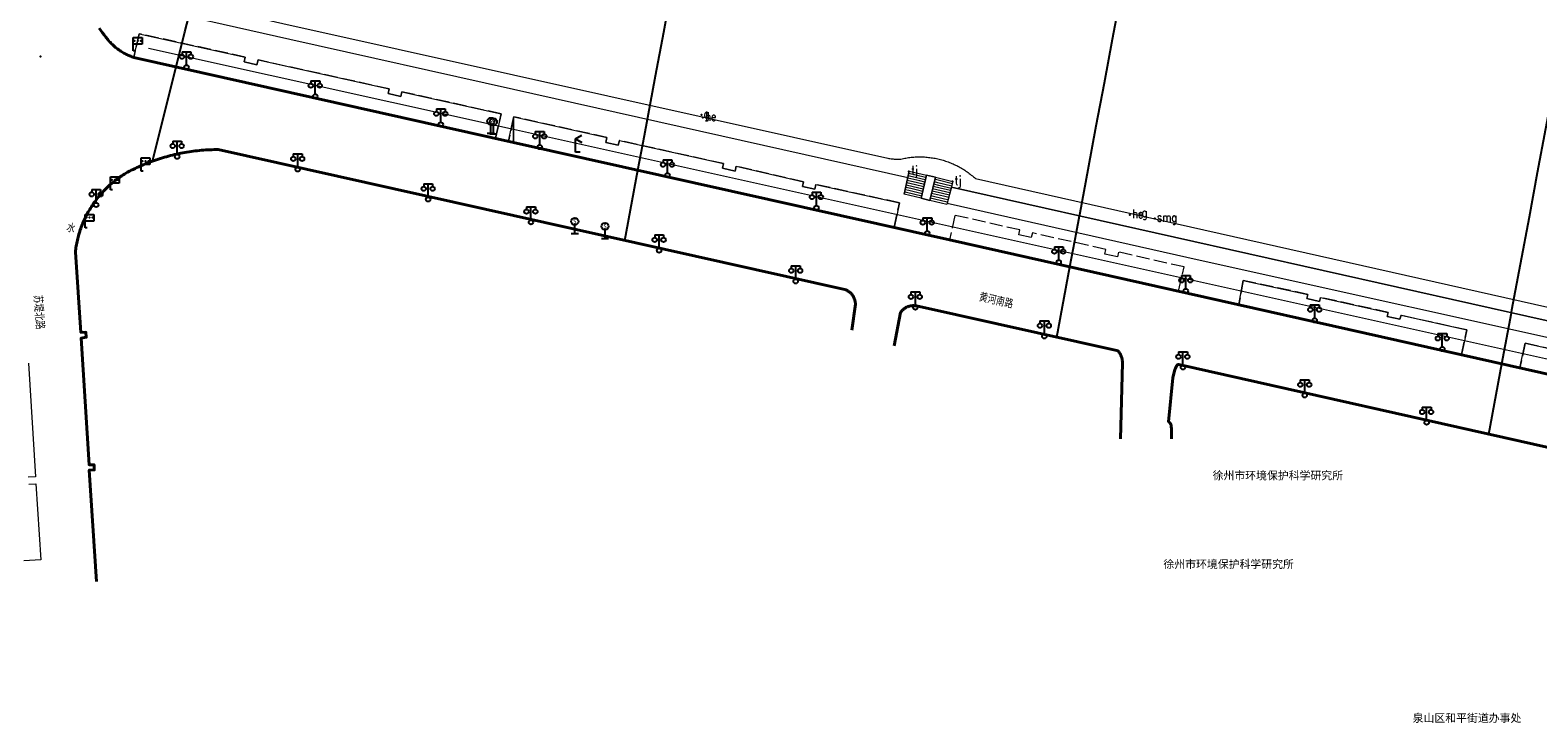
# Model space of a CAD drawing. Extents: x 39508475 to 39522402, y 3783947 to 3795549.
# Tile 118 of 256: x 39514891 to 39515231, y 3793978 to 3794134. Entities that reach past the tile are written whole.
import ezdxf
from ezdxf.enums import TextEntityAlignment as Align

# ---------------------------------------------------------------- set-up
doc = ezdxf.new("R2010")
doc.units = 0
doc.header["$PDSIZE"] = 0.2
doc.linetypes.add('X0', pattern=[4, 3, -1])
doc.layers.get('0').update_dxf_attribs({"linetype": 'CONTINUOUS'})
for name, color, linetype in [('DLSS', 4, 'CONTINUOUS'), ('JCDL_CLKZD', 142, 'CONTINUOUS'), ('JCDL_DMX_F', 30, 'CONTINUOUS'), ('JCDL_JMDD_F', 231, 'CONTINUOUS'), ('JCDL_JTD_F', 100, 'CONTINUOUS'), ('JCDL_SXX_F', 5, 'CONTINUOUS'), ('JCDL_ZBM', 3, 'CONTINUOUS'), ('SXSS', 5, 'CONTINUOUS'), ('zdh', 7, 'CONTINUOUS'), ('断面线', 2, 'CONTINUOUS')]:
    doc.layers.add(name, color=color, linetype=linetype)
for name, color, linetype, lineweight in [('JCDL_JMDX', 1, 'CONTINUOUS', 0), ('JCDL_ZBX', 3, 'CONTINUOUS', 0), ('JCDL_ZBX_F', 7, 'CONTINUOUS', 0), ('TEXT1_ZJ', 7, 'CONTINUOUS', 0), ('TEXTL_ZJ', 7, 'CONTINUOUS', 0)]:
    doc.layers.add(name, color=color, linetype=linetype, lineweight=lineweight)
doc.styles.add('HT', font='simhei.ttf')
doc.styles.add('HZ', font='rs', dxfattribs={"width": 0.8, "bigfont": 'hztxt'})
doc.styles.get("Standard").update_dxf_attribs({"font": 'txt', "width": 1.1})
doc.linetypes.add('10422', pattern='A,2,[150,AAA.SHX,S=1,R=0,X=0,Y=1],2,[177,AAA.SHX,S=1,R=0,X=0,Y=0.8],1e-09', length=4)
doc.linetypes.add('X35', pattern='A,2,[150,AAA.SHX,S=1,R=0,X=0,Y=1],2,[177,AAA.SHX,S=1,R=0,X=0,Y=0.8],1e-09', length=4)
doc.linetypes.add('X39', pattern='A,2,[150,symbolx.shx,S=1,R=0,X=0,Y=1],2,[151,symbolx.shx,S=1,R=0,X=0,Y=3],1e-11', length=4)
doc.linetypes.add('X49', pattern='A,0,[5,symbolt.shx,S=1,R=0,X=0,Y=0],-10', length=10)

# ---------------------------------------------------------------- blocks, each defined once
blk = doc.blocks.new('3816000')
at = {"color": 0}
blk.add_line((0, 0), (0, 2), dxfattribs=at)
at = {"color": 0, "flags": 128}
blk.add_lwpolyline([(0.8, 0), (-0.8, 0)], dxfattribs=at)
at = {"color": 0, "linetype": 'Continuous'}
blk.add_circle((0, 2.8), 0.8, dxfattribs=at)
at = {"color": 0, "insert": (0, 2.8), "char_height": 1, "attachment_point": 5}
blk.add_mtext('S', dxfattribs=at)
blk = doc.blocks.new('3521000')
at = {"color": 0}
for p, q in [((-1, 3.5), (1, 3.5)), ((0, 0.5), (0, 3.5))]:
    blk.add_line(p, q, dxfattribs=at)
at = {"color": 0, "linetype": 'Continuous', "flags": 128}
for points in [[(-1, 3.5), (-1, 2.9)], [(1, 3.5), (1, 2.9)]]:
    blk.add_lwpolyline(points, dxfattribs=at)
at = {"color": 0}
for centre in [(-1, 2.4), (0, 0), (1, 2.4)]:
    blk.add_circle(centre, 0.5, dxfattribs=at)
blk = doc.blocks.new('3812000')
at = {"color": 0, "linetype": 'Continuous'}
for p, q in [((0, 3), (2, 3)), ((0, 0), (0, 3)), ((2, 1.5), (0, 1.5)), ((0.5, 0), (0, 0)), ((2, 3), (2, 1.5))]:
    blk.add_line(p, q, dxfattribs=at)
for p in [(0.31, 2.28), (1.01, 2.28), (1.67, 2.27)]:
    blk.add_point(p, dxfattribs=at)
blk = doc.blocks.new('4563000')
at = {"color": 0}
for p, q in [((0, 0), (0, 3)), ((1, 0), (0, 0))]:
    blk.add_line(p, q, dxfattribs=at)
at = {"color": 0, "linetype": 'Continuous', "flags": 128}
for points in [[(0, 3), (1.39, 3.8)], [(0, 3), (1.39, 2.2)]]:
    blk.add_lwpolyline(points, dxfattribs=at)

msp = doc.modelspace()

# ---------------------------------------------------------------- linework, layer by layer
at = {"layer": 'DLSS', "linetype": 'Continuous', "lineweight": 40}
for points in [[(39515000, 3794108.97321), (39514914.21801, 3794128.151), (39514913.98251, 3794128.23073), (39514913.74874, 3794128.31539), (39514913.51666, 3794128.40457), (39514913.28635, 3794128.49823), (39514913.0579, 3794128.59634), (39514912.83139, 3794128.69886), (39514912.60692, 3794128.80576), (39514912.38456, 3794128.91699), (39514912.1644, 3794129.03251), (39514911.94652, 3794129.15227), (39514911.73101, 3794129.27625), (39514911.51794, 3794129.40437), (39514911.30739, 3794129.53661), (39514911.09945, 3794129.6729), (39514910.89419, 3794129.81321), (39514910.74, 3794129.923), (39514910.6917, 3794129.95746), (39514910.49203, 3794130.10562), (39514910.29528, 3794130.25762), (39514910.10151, 3794130.4134), (39514909.9108, 3794130.57292), (39514909.72322, 3794130.7361), (39514909.53884, 3794130.90289), (39514909.35773, 3794131.07323), (39514909.17996, 3794131.24705), (39514909.00559, 3794131.42428), (39514908.83469, 3794131.60486), (39514908.66733, 3794131.78872), (39514908.50356, 3794131.97579), (39514908.34345, 3794132.166), (39514908.18706, 3794132.35928), (39514908.03445, 3794132.55556), (39514907.886, 3794132.755), (39514907.50619, 3794133.24351), (39514907.13049, 3794133.73519), (39514906.75861, 3794134.22976), (39514906.39058, 3794134.72721)], [(39515250, 3794052.92326), (39515098.42901, 3794086.968), (39515000, 3794108.97321)], [(39514933.283, 3794107.345), (39514932.809, 3794107.3421), (39514932.3351, 3794107.3337), (39514931.8614, 3794107.3201), (39514931.3878, 3794107.3015), (39514930.9144, 3794107.2776), (39514930.4413, 3794107.2487), (39514929.9686, 3794107.2146), (39514929.4962, 3794107.1755), (39514929.0243, 3794107.1312), (39514928.553, 3794107.0818), (39514928.0821, 3794107.0273), (39514927.6119, 3794106.9677), (39514927.1424, 3794106.903), (39514926.6736, 3794106.8333), (39514926.2056, 3794106.7585), (39514925.7384, 3794106.6786), (39514925.2721, 3794106.5936), (39514924.8067, 3794106.5036), (39514924.495, 3794106.44), (39514924.3424, 3794106.4086), (39514923.8791, 3794106.3086), (39514923.4169, 3794106.2035), (39514922.9559, 3794106.0935), (39514922.4961, 3794105.9785), (39514922.0376, 3794105.8585), (39514921.5804, 3794105.7335), (39514921.1246, 3794105.6036), (39514920.6702, 3794105.4688), (39514920.2173, 3794105.3291), (39514919.7659, 3794105.1844), (39514919.3162, 3794105.0349), (39514918.868, 3794104.8805), (39514918.4216, 3794104.7213), (39514917.9769, 3794104.5573), (39514917.5341, 3794104.3884), (39514917.093, 3794104.2148), (39514916.6539, 3794104.0364), (39514916.2168, 3794103.8533), (39514915.7816, 3794103.6654), (39514915.3485, 3794103.4729), (39514914.9176, 3794103.2757), (39514914.4887, 3794103.0738), (39514914.0621, 3794102.8673), (39514913.6378, 3794102.6561), (39514913.2157, 3794102.4404), (39514912.7961, 3794102.2202), (39514912.379, 3794101.995), (39514912.0878, 3794101.8163), (39514911.7994, 3794101.6332), (39514911.5137, 3794101.4459), (39514911.2306, 3794101.2546), (39514910.9504, 3794101.0592), (39514910.6729, 3794100.8599), (39514910.3984, 3794100.6566), (39514910.1267, 3794100.4494), (39514909.8581, 3794100.2383), (39514909.5925, 3794100.0234), (39514909.33, 3794099.8048), (39514909.0706, 3794099.5824), (39514908.8145, 3794099.3563), (39514908.5616, 3794099.1266), (39514908.312, 3794098.8933), (39514908.0658, 3794098.6565), (39514907.823, 3794098.4161), (39514907.5836, 3794098.1724), (39514907.3478, 3794097.9252), (39514907.1155, 3794097.6746), (39514906.8869, 3794097.4208), (39514906.6618, 3794097.1637), (39514906.4405, 3794096.9035), (39514906.2229, 3794096.6401), (39514906.0091, 3794096.3736), (39514905.7992, 3794096.1041), (39514905.5931, 3794095.8316), (39514905.3909, 3794095.5562), (39514905.1927, 3794095.278), (39514904.9985, 3794094.9969), (39514904.8083, 3794094.7131), (39514904.6223, 3794094.4266), (39514904.4403, 3794094.1374), (39514904.2624, 3794093.8457), (39514904.0888, 3794093.5515), (39514903.9194, 3794093.2548), (39514903.7542, 3794092.9558), (39514903.5934, 3794092.6544), (39514903.4368, 3794092.3507), (39514903.2846, 3794092.0448), (39514903.1369, 3794091.7368), (39514902.9935, 3794091.4267), (39514902.8546, 3794091.1146), (39514902.7201, 3794090.8005), (39514902.704, 3794090.761), (39514902.5902, 3794090.4846), (39514902.4647, 3794090.1668), (39514902.3439, 3794089.8472), (39514902.2276, 3794089.526), (39514902.1159, 3794089.2031), (39514902.0089, 3794088.8787), (39514901.9065, 3794088.5527), (39514901.8088, 3794088.2254), (39514901.7157, 3794087.8967), (39514901.6274, 3794087.5666), (39514901.5438, 3794087.2354), (39514901.4649, 3794086.903), (39514901.3908, 3794086.5695), (39514901.3215, 3794086.2349), (39514901.257, 3794085.8994), (39514901.1973, 3794085.5631), (39514901.1423, 3794085.2259), (39514901.0923, 3794084.8879), (39514901.047, 3794084.5493), (39514901.007, 3794084.21), (39514902.245, 3794066.044), (39514903.387, 3794066.08), (39514903.474, 3794064.957), (39514902.315, 3794064.742), (39514904.092, 3794036.176), (39514905.232, 3794036.164), (39514905.255, 3794034.983), (39514904.143, 3794034.958), (39514905.7487, 3794009.81636)], [(39515000, 3794092.42432), (39514933.283, 3794107.345)], [(39515076.373, 3794066.552), (39515077.199, 3794072.426), (39515077.1951, 3794072.5614), (39515077.1857, 3794072.6966), (39515077.1711, 3794072.8313), (39515077.1513, 3794072.9653), (39515077.1265, 3794073.0985), (39515077.0966, 3794073.2306), (39515077.0617, 3794073.3615), (39515077.0219, 3794073.491), (39515076.9771, 3794073.6189), (39515076.9275, 3794073.745), (39515076.8732, 3794073.869), (39515076.8141, 3794073.991), (39515076.763, 3794074.087), (39515076.7505, 3794074.1106), (39515076.6823, 3794074.2276), (39515076.6097, 3794074.342), (39515076.5329, 3794074.4536), (39515076.4518, 3794074.5621), (39515076.3666, 3794074.6675), (39515076.2775, 3794074.7696), (39515076.1846, 3794074.8681), (39515076.088, 3794074.9631), (39515075.9878, 3794075.0543), (39515075.8842, 3794075.1417), (39515075.7774, 3794075.225), (39515075.6675, 3794075.3042), (39515075.5546, 3794075.3791), (39515075.439, 3794075.4497), (39515075.3208, 3794075.5159), (39515075.2001, 3794075.5774), (39515075.077, 3794075.634), (39515000, 3794092.42432)], [(39515137.0811, 3794042.0479), (39515137.494, 3794059.13), (39515137.4976, 3794059.2648), (39515137.4961, 3794059.3996), (39515137.49, 3794059.5342), (39515137.4791, 3794059.6686), (39515137.4635, 3794059.8025), (39515137.4433, 3794059.9358), (39515137.4184, 3794060.0682), (39515137.389, 3794060.1998), (39515137.3549, 3794060.3302), (39515137.3163, 3794060.4594), (39515137.2733, 3794060.5871), (39515137.2258, 3794060.7133), (39515137.1739, 3794060.8377), (39515137.146, 3794060.899), (39515137.1177, 3794060.9602), (39515137.0573, 3794061.0807), (39515136.9927, 3794061.1991), (39515136.924, 3794061.315), (39515136.8513, 3794061.4286), (39515136.7747, 3794061.5395), (39515136.6942, 3794061.6477), (39515136.6101, 3794061.753), (39515136.522, 3794061.855), (39515091.023, 3794072.017), (39515090.8949, 3794072.0424), (39515090.7659, 3794072.0626), (39515090.6362, 3794072.078), (39515090.5061, 3794072.0884), (39515090.3756, 3794072.094), (39515090.245, 3794072.0946), (39515090.1145, 3794072.0904), (39515089.9842, 3794072.0812), (39515089.8544, 3794072.0672), (39515089.7252, 3794072.0482), (39515089.5968, 3794072.0245), (39515089.4694, 3794071.9959), (39515089.386, 3794071.974), (39515089.3431, 3794071.9625), (39515089.2182, 3794071.9244), (39515089.0948, 3794071.8817), (39515088.9731, 3794071.8344), (39515088.8533, 3794071.7825), (39515088.7355, 3794071.7261), (39515088.6199, 3794071.6654), (39515088.5067, 3794071.6003), (39515088.3959, 3794071.531), (39515088.2879, 3794071.4577), (39515088.1827, 3794071.3803), (39515088.0805, 3794071.299), (39515087.9815, 3794071.2139), (39515087.8856, 3794071.1252), (39515087.7932, 3794071.0329), (39515087.7044, 3794070.9373), (39515087.6192, 3794070.8383), (39515087.5377, 3794070.7362), (39515087.4602, 3794070.6311), (39515087.387, 3794070.523), (39515085.938, 3794063.034)], [(39515234.014, 3794039.996), (39515150.228, 3794058.836), (39515150.1004, 3794058.8042), (39515150.0027, 3794058.7702), (39515149.9283, 3794058.7308), (39515149.869, 3794058.683), (39515149.8143, 3794058.6234), (39515149.757, 3794058.54), (39515149.6917, 3794058.4231), (39515149.6134, 3794058.265), (39515149.534, 3794058.0959), (39515149.4647, 3794057.9378), (39515149.4001, 3794057.7767), (39515149.334, 3794057.599), (39515149.2609, 3794057.3704), (39515149.1699, 3794057.0183), (39515149.051, 3794056.4995), (39515148.896, 3794055.782), (39515147.929, 3794045.872), (39515148.1304, 3794045.6687), (39515148.2712, 3794045.5204), (39515148.3595, 3794045.4176), (39515148.407, 3794045.348), (39515148.4366, 3794045.2946), (39515148.4578, 3794045.2527), (39515148.4719, 3794045.2193), (39515148.4806, 3794045.1909), (39515148.4879, 3794045.1597), (39515148.4964, 3794045.1158), (39515148.5072, 3794045.0543), (39515148.521, 3794044.971), (39515148.5369, 3794044.766), (39515148.5556, 3794044.2475), (39515148.5791, 3794043.3411), (39515148.609, 3794041.998)]]:
    msp.add_lwpolyline(points, dxfattribs=at)
at = {"layer": 'DLSS', "linetype": 'Continuous', "lineweight": 20}
for points in [[(39514890.4047, 3794059.1079), (39514891.998, 3794033.426), (39514890.3825, 3794033.3257)], [(39514890.48, 3794031.754), (39514892.0955, 3794031.8542), (39514893.187, 3794014.699), (39514889.36454, 3794014.46428)]]:
    msp.add_lwpolyline(points, dxfattribs=at)
at = {"layer": 'JCDL_CLKZD'}
msp.add_point((39514893.144, 3794128.389), dxfattribs=at)
at = {"layer": 'JCDL_DMX_F', "color": 3, "linetype": 'X35', "lineweight": 0}
for points in [[(39514914.01199, 3794140.236), (39514949.421, 3794132.28299), (39515000, 3794120.96304)], [(39515000, 3794120.96304), (39515089.03745, 3794101.03581)], [(39515098.88992, 3794098.86473), (39515250, 3794064.97496)]]:
    msp.add_lwpolyline(points, dxfattribs=at)
at = {"layer": 'JCDL_JMDX', "color": 6, "linetype": 'Continuous', "lineweight": 0}
for points in [[(39515093.25499, 3794101.54501), (39515092.038, 3794096.334), (39515088.2383, 3794097.24093), (39515089.33401, 3794102.44401), (39515093.25499, 3794101.54501)], [(39515089.33401, 3794102.44401), (39515088.2383, 3794097.24093)], [(39515089.74331, 3794098.53215), (39515088.56701, 3794098.80185)], [(39515090.24498, 3794098.96256), (39515088.67658, 3794099.32216)], [(39515090.74665, 3794099.39297), (39515088.78615, 3794099.84247)], [(39515091.24832, 3794099.82337), (39515088.89572, 3794100.36277)], [(39515091.74999, 3794100.25378), (39515089.00529, 3794100.88308)], [(39515092.25166, 3794100.68419), (39515089.11486, 3794101.40339)], [(39515092.75332, 3794101.1146), (39515089.22443, 3794101.9237)], [(39515092.52479, 3794098.4184), (39515090.24498, 3794098.96256)], [(39515092.64649, 3794098.93951), (39515090.74665, 3794099.39297)], [(39515092.76819, 3794099.46061), (39515091.24832, 3794099.82337)], [(39515092.88989, 3794099.98171), (39515091.74999, 3794100.25378)], [(39515093.25499, 3794101.54501), (39515092.038, 3794096.334)], [(39515093.25499, 3794101.54501), (39515092.038, 3794096.334), (39515093.98199, 3794095.86999), (39515095.294, 3794101.09), (39515093.25499, 3794101.54501)], [(39515093.01159, 3794100.50281), (39515092.25166, 3794100.68419)], [(39515093.13329, 3794101.02391), (39515092.75332, 3794101.1146)], [(39515099.22499, 3794100.147), (39515097.86519, 3794094.94315), (39515093.98199, 3794095.86999), (39515095.294, 3794101.09), (39515099.22499, 3794100.147)], [(39515095.294, 3794101.09), (39515093.98199, 3794095.86999)], [(39515096.32247, 3794098.63126), (39515094.76919, 3794099.002)], [(39515096.06535, 3794099.24594), (39515094.90039, 3794099.524)], [(39515095.80823, 3794099.86063), (39515095.03159, 3794100.046)], [(39515095.55112, 3794100.47531), (39515095.16279, 3794100.568)], [(39515099.08901, 3794099.62662), (39515095.55112, 3794100.47531)], [(39515098.95303, 3794099.10623), (39515095.80823, 3794099.86063)], [(39515098.81705, 3794098.58585), (39515096.06535, 3794099.24594)], [(39515099.22499, 3794100.147), (39515097.86519, 3794094.94315)], [(39515092.038, 3794096.334), (39515088.2383, 3794097.24093)], [(39515088.73997, 3794097.67133), (39515088.34787, 3794097.76123)], [(39515089.24164, 3794098.10174), (39515088.45744, 3794098.28154)], [(39515092.15969, 3794096.85511), (39515088.73997, 3794097.67133)], [(39515092.28139, 3794097.37621), (39515089.24164, 3794098.10174)], [(39515092.4031, 3794097.89731), (39515089.74331, 3794098.53215)], [(39515097.86519, 3794094.94315), (39515093.98199, 3794095.86999)], [(39515097.60807, 3794095.55783), (39515094.11319, 3794096.39199)], [(39515097.35095, 3794096.17252), (39515094.2444, 3794096.91399)], [(39515097.09383, 3794096.7872), (39515094.3756, 3794097.436)], [(39515096.83671, 3794097.40189), (39515094.5068, 3794097.95799)], [(39515096.57959, 3794098.01657), (39515094.63799, 3794098.48)], [(39515098.68107, 3794098.06546), (39515096.32247, 3794098.63126)], [(39515098.54509, 3794097.54508), (39515096.57959, 3794098.01657)], [(39515098.40911, 3794097.02469), (39515096.83671, 3794097.40189)], [(39515098.27313, 3794096.5043), (39515097.09383, 3794096.7872)], [(39515098.13715, 3794095.98392), (39515097.35095, 3794096.17252)], [(39515098.00117, 3794095.46353), (39515097.60807, 3794095.55783)]]:
    msp.add_lwpolyline(points, dxfattribs=at)
at = {"layer": 'JCDL_SXX_F', "linetype": 'X39', "lineweight": 0}
for points in [[(39514898.091, 3794162.24401), (39514898.75801, 3794161.493), (39514913.716, 3794148.331), (39514920.757, 3794142.23999), (39514921.11901, 3794142.011), (39514921.1606, 3794142.01315), (39514947.83, 3794135.821), (39515000, 3794124.20174)], [(39515000, 3794124.20174), (39515084.51968, 3794105.37758), (39515084.76017, 3794105.33805), (39515085.0014, 3794105.30325), (39515085.24321, 3794105.27284), (39515085.48554, 3794105.24683), (39515085.72831, 3794105.22521), (39515085.97142, 3794105.20801), (39515086.011, 3794105.206), (39515086.21481, 3794105.19522), (39515086.45839, 3794105.18686), (39515086.70208, 3794105.18291), (39515086.9458, 3794105.1834), (39515087.18948, 3794105.1883), (39515087.433, 3794105.198), (39515087.72746, 3794105.26574), (39515088.02306, 3794105.32827), (39515088.31964, 3794105.38599), (39515088.61712, 3794105.43888), (39515088.91542, 3794105.48692), (39515089.21447, 3794105.5301), (39515089.51417, 3794105.56842), (39515089.81446, 3794105.60186), (39515090.11526, 3794105.6304), (39515090.41648, 3794105.65405), (39515090.71804, 3794105.6728), (39515091.01987, 3794105.68664), (39515091.32188, 3794105.69557), (39515091.624, 3794105.69959), (39515091.92614, 3794105.69869), (39515092.22823, 3794105.69287), (39515092.53019, 3794105.68215), (39515092.83193, 3794105.66651), (39515093.13338, 3794105.64598), (39515093.43445, 3794105.62053), (39515093.73507, 3794105.5902), (39515094.03515, 3794105.55498), (39515094.33463, 3794105.51488), (39515094.63341, 3794105.46992), (39515094.93142, 3794105.42011), (39515095.01399, 3794105.405), (39515095.22858, 3794105.36545), (39515095.52481, 3794105.30597), (39515095.82004, 3794105.24168), (39515096.11418, 3794105.17259), (39515096.40716, 3794105.09873), (39515096.6989, 3794105.02012), (39515096.98932, 3794104.93677), (39515097.27835, 3794104.8487), (39515097.5659, 3794104.75595), (39515097.85191, 3794104.65853), (39515098.1363, 3794104.55648), (39515098.41899, 3794104.44981), (39515098.69991, 3794104.33856), (39515098.97898, 3794104.22275), (39515099.25613, 3794104.10242), (39515099.53129, 3794103.9776), (39515099.80438, 3794103.84832), (39515100.07533, 3794103.71461), (39515100.34407, 3794103.57652), (39515100.61053, 3794103.43407), (39515100.87464, 3794103.28731), (39515101.13632, 3794103.13627), (39515101.39552, 3794102.981), (39515101.65215, 3794102.82153), (39515101.90616, 3794102.6579), (39515102.15747, 3794102.49017), (39515102.40602, 3794102.31837), (39515102.65174, 3794102.14255), (39515102.89457, 3794101.96276), (39515103.13445, 3794101.77905), (39515103.3713, 3794101.59145), (39515103.60508, 3794101.40003), (39515103.8357, 3794101.20483), (39515104.06313, 3794101.0059), (39515104.28701, 3794100.80301), (39515250, 3794068.08174)]]:
    msp.add_lwpolyline(points, dxfattribs=at)
at = {"layer": 'JCDL_ZBM', "linetype": 'Continuous', "lineweight": 0}
for points in [[(39514914.21801, 3794128.151), (39514915.39899, 3794133.514), (39514939.38801, 3794128.228), (39514939.14534, 3794127.15531), (39514942.02699, 3794126.491), (39514942.28, 3794127.574), (39514971.908, 3794121.05499), (39514971.66696, 3794119.98941), (39514974.5373, 3794119.34011), (39514974.78, 3794120.413), (39514997.14701, 3794115.402), (39514995.86889, 3794109.89677), (39514914.21801, 3794128.151)], [(39515000, 3794114.50995), (39515000, 3794108.97321), (39514998.85049, 3794109.2302), (39515000, 3794114.50995)], [(39515020.78943, 3794108.96333), (39515023.63729, 3794108.31911), (39515023.88, 3794109.392), (39515047.406, 3794104.179), (39515047.17075, 3794103.13903), (39515050.0173, 3794102.49511), (39515050.26, 3794103.568), (39515065.46596, 3794100.09201), (39515065.22327, 3794099.01912), (39515068.0083, 3794098.3891), (39515068.251, 3794099.462), (39515087.124, 3794095.31701), (39515085.96106, 3794089.75538), (39515000, 3794108.97321), (39515000, 3794114.50995), (39515000.049, 3794114.735), (39515021.03999, 3794110.071), (39515020.78943, 3794108.96333)], [(39515093.25499, 3794101.54501), (39515095.294, 3794101.09), (39515093.98199, 3794095.86999), (39515092.038, 3794096.334), (39515093.25499, 3794101.54501)], [(39515250, 3794064.97496), (39515098.88992, 3794098.86473), (39515097.93699, 3794095.21801), (39515155.09999, 3794082.367), (39515250, 3794061.29263), (39515250, 3794064.97496)], [(39515197.562, 3794070.576), (39515197.31099, 3794069.66101), (39515200.19699, 3794069.004), (39515200.44801, 3794069.919), (39515215.275, 3794066.60101), (39515214.07971, 3794060.99139), (39515163.81682, 3794072.28107), (39515164.804, 3794077.804), (39515179.37099, 3794074.63799), (39515179.12, 3794073.723), (39515181.987, 3794073.049), (39515182.23799, 3794073.964), (39515197.562, 3794070.576)], [(39515242.85, 3794059.435), (39515245.69799, 3794058.78601), (39515245.949, 3794059.701), (39515250, 3794058.78302), (39515250, 3794052.92326), (39515227.29934, 3794058.02211), (39515228.501, 3794063.58399), (39515243.101, 3794060.35), (39515242.85, 3794059.435)]]:
    msp.add_lwpolyline(points, dxfattribs=at)
at = {"layer": 'JCDL_ZBX', "color": 114, "linetype": 'X49', "lineweight": 0, "true_color": 0x009944}
for points in [[(39515000, 3794111.84675), (39514917.51177, 3794130.17359)], [(39515250, 3794056.30296), (39515000, 3794111.84675)]]:
    msp.add_lwpolyline(points, dxfattribs=at)
at = {"layer": 'JCDL_ZBX_F', "color": 114, "linetype": 'X0', "lineweight": 0, "true_color": 0x009944}
for points in [[(39514995.86889, 3794109.89677), (39514997.14701, 3794115.402), (39514974.78, 3794120.413), (39514974.5373, 3794119.34011), (39514971.66696, 3794119.98941), (39514971.908, 3794121.05499), (39514942.28, 3794127.574), (39514942.02699, 3794126.491), (39514939.14534, 3794127.15531), (39514939.38801, 3794128.228), (39514915.39899, 3794133.514), (39514914.21801, 3794128.151)], [(39515000, 3794114.50995), (39514998.85049, 3794109.2302)], [(39515085.96106, 3794089.75538), (39515087.124, 3794095.31701), (39515068.251, 3794099.462), (39515068.0083, 3794098.3891), (39515065.22327, 3794099.01912), (39515065.46596, 3794100.09201), (39515050.26, 3794103.568), (39515050.0173, 3794102.49511), (39515047.17075, 3794103.13903), (39515047.406, 3794104.179), (39515023.88, 3794109.392), (39515023.63729, 3794108.31911), (39515020.78943, 3794108.96333), (39515021.03999, 3794110.071), (39515000.049, 3794114.735), (39515000, 3794114.50995)], [(39515150.18703, 3794075.3425), (39515151.44199, 3794080.82699), (39515136.624, 3794084.178), (39515136.37822, 3794083.08707), (39515133.49393, 3794083.73686), (39515133.733, 3794084.798), (39515117.163, 3794088.524), (39515116.92544, 3794087.46952), (39515114.10201, 3794088.08), (39515114.35055, 3794089.18321), (39515099.673, 3794092.48988), (39515098.42901, 3794086.968)], [(39515214.07971, 3794060.99139), (39515215.275, 3794066.60101), (39515200.44801, 3794069.919), (39515200.19699, 3794069.004), (39515197.31099, 3794069.66101), (39515197.562, 3794070.576), (39515182.23799, 3794073.964), (39515181.987, 3794073.049), (39515179.12, 3794073.723), (39515179.37099, 3794074.63799), (39515164.804, 3794077.804), (39515163.81682, 3794072.28107)], [(39515250, 3794058.78302), (39515245.949, 3794059.701), (39515245.69799, 3794058.78601), (39515242.85, 3794059.435), (39515243.101, 3794060.35), (39515228.501, 3794063.58399), (39515227.29934, 3794058.02211)]]:
    msp.add_lwpolyline(points, dxfattribs=at)
at = {"layer": 'SXSS', "linetype": '10422', "lineweight": 0}
for points in [[(39514898.091, 3794162.24401), (39514898.75801, 3794161.493), (39514913.716, 3794148.331), (39514920.757, 3794142.23999), (39514921.11901, 3794142.011), (39514921.1606, 3794142.01315), (39514947.83, 3794135.821), (39515000, 3794124.20174)], [(39515000, 3794124.20174), (39515084.51968, 3794105.37758), (39515084.76017, 3794105.33805), (39515085.0014, 3794105.30325), (39515085.24321, 3794105.27284), (39515085.48554, 3794105.24683), (39515085.72831, 3794105.22521), (39515085.97142, 3794105.20801), (39515086.011, 3794105.206), (39515086.21481, 3794105.19522), (39515086.45839, 3794105.18686), (39515086.70208, 3794105.18291), (39515086.9458, 3794105.1834), (39515087.18948, 3794105.1883), (39515087.433, 3794105.198), (39515087.72746, 3794105.26574), (39515088.02306, 3794105.32827), (39515088.31964, 3794105.38599), (39515088.61712, 3794105.43888), (39515088.91542, 3794105.48692), (39515089.21447, 3794105.5301), (39515089.51417, 3794105.56842), (39515089.81446, 3794105.60186), (39515090.11526, 3794105.6304), (39515090.41648, 3794105.65405), (39515090.71804, 3794105.6728), (39515091.01987, 3794105.68664), (39515091.32188, 3794105.69557), (39515091.624, 3794105.69959), (39515091.92614, 3794105.69869), (39515092.22823, 3794105.69287), (39515092.53019, 3794105.68215), (39515092.83193, 3794105.66651), (39515093.13338, 3794105.64598), (39515093.43445, 3794105.62053), (39515093.73507, 3794105.5902), (39515094.03515, 3794105.55498), (39515094.33463, 3794105.51488), (39515094.63341, 3794105.46992), (39515094.93142, 3794105.42011), (39515095.01399, 3794105.405), (39515095.22858, 3794105.36545), (39515095.52481, 3794105.30597), (39515095.82004, 3794105.24168), (39515096.11418, 3794105.17259), (39515096.40716, 3794105.09873), (39515096.6989, 3794105.02012), (39515096.98932, 3794104.93677), (39515097.27835, 3794104.8487), (39515097.5659, 3794104.75595), (39515097.85191, 3794104.65853), (39515098.1363, 3794104.55648), (39515098.41899, 3794104.44981), (39515098.69991, 3794104.33856), (39515098.97898, 3794104.22275), (39515099.25613, 3794104.10242), (39515099.53129, 3794103.9776), (39515099.80438, 3794103.84832), (39515100.07533, 3794103.71461), (39515100.34407, 3794103.57652), (39515100.61053, 3794103.43407), (39515100.87464, 3794103.28731), (39515101.13632, 3794103.13627), (39515101.39552, 3794102.981), (39515101.65215, 3794102.82153), (39515101.90616, 3794102.6579), (39515102.15747, 3794102.49017), (39515102.40602, 3794102.31837), (39515102.65174, 3794102.14255), (39515102.89457, 3794101.96276), (39515103.13445, 3794101.77905), (39515103.3713, 3794101.59145), (39515103.60508, 3794101.40003), (39515103.8357, 3794101.20483), (39515104.06313, 3794101.0059), (39515104.28701, 3794100.80301), (39515250, 3794068.08174)]]:
    msp.add_lwpolyline(points, dxfattribs=at)
at = {"layer": 'zdh'}
for p in [(39515042.436, 3794115.172, 35.298), (39515042.749, 3794114.56, 36.602), (39515089.287, 3794102.427, 36.492), (39515099.103, 3794100.119, 36.591), (39515139.194, 3794092.571, 36.597), (39515141.359, 3794092.877, 35.362), (39515144.808, 3794091.792, 35.765)]:
    msp.add_point(p, dxfattribs=at)
at = {"layer": '断面线', "color": 1, "flags": 128}
for points in [[(39514918.4216, 3794104.7213), (39514923.74848, 3794126.02033), (39514925.7474, 3794133.96551), (39514926.61293, 3794137.40578), (39514926.77826, 3794138.06291), (39514929.27233, 3794147.9762), (39514931.62639, 3794157.33297), (39514933.71736, 3794165.64402), (39514936.51017, 3794176.74469), (39514939.06093, 3794186.88331), (39514943.19325, 3794203.3082), (39514946.09294, 3794214.83372), (39514948.47455, 3794224.30001), (39514948.58364, 3794224.7336), (39514951.00846, 3794234.37164), (39514951.23444, 3794235.26984), (39514953.48612, 3794244.21971), (39514957.17347, 3794258.87594)], [(39515025.10262, 3794086.81034), (39515028.07263, 3794102.69717), (39515029.53466, 3794110.5177), (39515030.22286, 3794114.19895), (39515030.30125, 3794114.61826), (39515032.06136, 3794124.03326), (39515033.90445, 3794133.89209), (39515035.75279, 3794143.77902), (39515037.6201, 3794153.76747), (39515039.61785, 3794164.4536), (39515041.47624, 3794174.39427), (39515043.39612, 3794184.66389), (39515045.17031, 3794194.15418), (39515046.70152, 3794202.34479), (39515046.7644, 3794202.68113), (39515047.40014, 3794206.08175), (39515047.92375, 3794208.8826), (39515048.66739, 3794212.8604), (39515048.77297, 3794213.42513), (39515050.45581, 3794222.42684), (39515050.8433, 3794224.49953), (39515053.89582, 3794240.82774)], [(39515122.68199, 3794064.94611), (39515125.65566, 3794080.85255), (39515127.11495, 3794088.65841), (39515127.81044, 3794092.37867), (39515127.93407, 3794093.04), (39515129.77348, 3794102.87912), (39515131.60648, 3794112.68403), (39515133.4321, 3794122.44944), (39515135.27189, 3794132.29062), (39515137.13298, 3794142.24577), (39515138.94651, 3794151.94651), (39515140.87879, 3794162.28243), (39515142.90119, 3794173.10044), (39515144.25091, 3794180.32022), (39515144.33946, 3794180.79387), (39515144.96573, 3794184.14385), (39515145.49349, 3794186.96688), (39515146.24101, 3794190.96546), (39515146.35419, 3794191.57086), (39515148.18388, 3794201.35806), (39515151.60646, 3794219.66571)], [(39515220.23915, 3794043.09339), (39515223.20209, 3794058.9424), (39515225.36282, 3794070.50039), (39515225.48927, 3794071.17676), (39515227.41291, 3794081.46647), (39515229.4141, 3794092.17104), (39515231.28517, 3794102.17952), (39515233.13774, 3794112.08912), (39515234.85399, 3794121.26951), (39515236.65897, 3794130.92451), (39515238.5128, 3794140.84079), (39515240.21121, 3794149.92574), (39515241.75282, 3794158.17195), (39515241.87282, 3794158.81385), (39515242.49876, 3794162.16204), (39515243.066, 3794165.19629), (39515243.67835, 3794168.47181), (39515243.91204, 3794169.72183), (39515245.58726, 3794178.68272), (39515247.08583, 3794186.6987), (39515247.36227, 3794188.17739), (39515248.37794, 3794193.61031)]]:
    msp.add_lwpolyline(points, dxfattribs=at)

# ---------------------------------------------------------------- block references
at = {"layer": 'JCDL_JMDD_F'}
for name, p in [('3812000', (39514914.08901, 3794129.63301)), ('3521000', (39514926.101, 3794125.91901)), ('3521000', (39514955.196, 3794119.39)), ('3521000', (39514983.546, 3794113.03101)), ('3521000', (39514923.998, 3794105.748)), ('3521000', (39515005.88901, 3794107.92599)), ('3521000', (39514951.222, 3794102.854)), ('3812000', (39514915.83999, 3794102.47401)), ('3521000', (39515034.749, 3794101.536)), ('3812000', (39514908.914, 3794098.224)), ('3521000', (39514980.694, 3794096.092)), ('3521000', (39514905.70001, 3794094.836)), ('3521000', (39515068.39699, 3794094.211)), ('3812000', (39514903.192, 3794089.701)), ('3521000', (39515003.905, 3794090.93201)), ('3521000', (39515093.423, 3794088.46101)), ('3521000', (39515032.85499, 3794084.55801)), ('3521000', (39515123.12599, 3794081.903)), ('3521000', (39515063.703, 3794077.59001)), ('3521000', (39515151.836, 3794075.404)), ('3521000', (39515090.73001, 3794071.684)), ('3521000', (39515180.94501, 3794068.783)), ('3521000', (39515119.869, 3794065.172)), ('3521000', (39515209.75801, 3794062.30201)), ('3521000', (39515151.167, 3794058.152)), ('3521000', (39515178.677, 3794051.837)), ('3521000', (39515206.219, 3794045.678))]:
    msp.add_blockref(name, p, dxfattribs=at)
at = {"layer": 'JCDL_JTD_F', "color": 250}
for p in [(39514994.85488, 3794110.94323), (39514995.44025, 3794110.81236), (39515013.81803, 3794088.30933), (39515020.63899, 3794087.19377)]:
    msp.add_blockref('3816000', p, dxfattribs=at)
at = {"layer": 'JCDL_JTD_F'}
msp.add_blockref('4563000', (39515014.0083, 3794106.76297), dxfattribs=at)

# ---------------------------------------------------------------- texts
at = {"layer": 'TEXT1_ZJ', "style": 'HT'}
for s, p in [('徐州市环境保护科学研究所', (39515157.87396, 3794032.28695)), ('徐州市环境保护科学研究所', (39515146.76742, 3794012.2569)), ('徐州市环境保护科学研究所', (39515146.76742, 3794012.2569)), ('泉山区和平街道办事处', (39515203.06216, 3793977.51544)), ('泉山区和平街道办事处', (39515203.06216, 3793977.51544))]:
    msp.add_text(s, height=1.8, dxfattribs=at).set_placement(p, align=Align.BOTTOM_LEFT)
at = {"layer": 'TEXTL_ZJ', "style": 'HZ', "width": 0.8}
for s, rotation, p in [('水', -18.4484898, (39514898.61404, 3794088.46888)), ('黄河南路', -12.7188422, (39515104.86748, 3794072.61053)), ('苏堤北路', -85.6913095, (39514890.96511, 3794074.39102))]:
    msp.add_text(s, height=1.8, rotation=rotation, dxfattribs=at).set_placement(p, align=Align.BOTTOM_LEFT)
at = {"layer": 'zdh', "style": 'HZ', "width": 0.8}
for s, p in [('g', (39515042.936, 3794114.422, 35.298)), ('he', (39515043.249, 3794113.81, 36.602)), ('tj', (39515089.787, 3794101.677, 36.492)), ('tj', (39515099.603, 3794099.369, 36.591)), ('he', (39515139.694, 3794091.821, 36.597)), ('g', (39515141.859, 3794092.127, 35.362)), ('smg', (39515145.308, 3794091.042, 35.765))]:
    msp.add_text(s, height=2, dxfattribs=at).set_placement(p)

doc.saveas('drawing.dxf')
